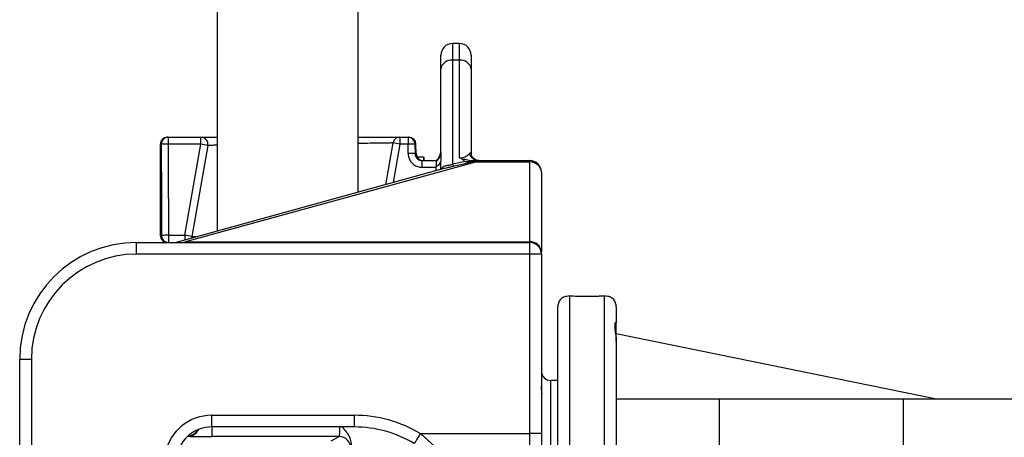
# Model space of a CAD drawing. Extents: x 4473 to 5835, y 3282 to 5186.
# Tile 6 of 14: x 4761 to 5181, y 3639 to 3817. Entities that reach past the tile are written whole.
import ezdxf

# ---------------------------------------------------------------- set-up
doc = ezdxf.new("R2010")
doc.units = 0
doc.header["$LTSCALE"] = 10
doc.header["$MEASUREMENT"] = 0
doc.layers.get('0').update_dxf_attribs({"linetype": 'CONTINUOUS'})

msp = doc.modelspace()

# ---------------------------------------------------------------- linework, layer by layer
at = {"color": 7, "linetype": 'Continuous'}
for p, q in [((4844.88, 4304.94), (4844.88, 3727.08)), ((4905.18, 3743.7), (4905.18, 4304.94)), ((4948.53, 3807.27), (4945.53, 3807.27)), ((4945.53, 3807.27), (4945.53, 3800.15)), ((4948.53, 3800.15), (4948.53, 3807.27)), ((4940.53, 3796.34), (4940.53, 3802.27)), ((4953.53, 3802.27), (4953.53, 3796.34)), ((4940.53, 3760.65), (4940.53, 3796.34)), ((4945.53, 3800.15), (4945.53, 3755.71)), ((4948.53, 3800.15), (4945.53, 3800.15)), ((4948.53, 3758.45), (4948.53, 3800.15)), ((4953.53, 3796.34), (4953.53, 3760.16)), ((4823.64, 3767.27), (4824.02, 3767.27)), ((4824.02, 3767.27), (4838, 3767.27)), ((4824.02, 3767.27), (4824.02, 3764.32)), ((4838, 3764.32), (4838, 3767.27)), ((4923.09, 3767.27), (4926.52, 3767.27)), ((4923.09, 3767.27), (4923.09, 3764.32)), ((4926.52, 3767.27), (4926.91, 3767.27)), ((4926.52, 3767.27), (4926.52, 3764.32)), ((4820.64, 3764.27), (4820.64, 3725.27)), ((4821.04, 3764.27), (4820.64, 3764.27)), ((4838, 3764.32), (4824.02, 3764.32)), ((4831.12, 3725.32), (4838, 3764.32)), ((4840.96, 3763.75), (4834.08, 3724.75)), ((4916.99, 3746.95), (4920.14, 3764.79)), ((4923.09, 3764.32), (4920.19, 3747.83)), ((4926.52, 3764.32), (4923.09, 3764.32)), ((4929.5, 3764.32), (4929.56, 3760.22)), ((4929.91, 3764.32), (4929.5, 3764.32)), ((4929.98, 3760.22), (4929.91, 3764.32)), ((4929.56, 3760.22), (4929.98, 3760.22)), ((4933.09, 3758.77), (4930.38, 3758.77)), ((4933.09, 3758.77), (4933.09, 3757.27)), ((4933.29, 3758.77), (4933.29, 3757.27)), ((4955.34, 3756.65), (4831.47, 3722.52)), ((4932.62, 3757.27), (4938.53, 3757.27)), ((4932.62, 3754.32), (4932.62, 3757.27)), ((4938.53, 3754.32), (4932.62, 3754.32)), ((4938.53, 3757.27), (4938.53, 3754.6)), ((4938.53, 3752.89), (4938.53, 3754.6)), ((4940.53, 3753.44), (4940.53, 3756.87)), ((4955.09, 3756.8), (4954.36, 3756.76)), ((4954.55, 3757.27), (4955.26, 3757.27)), ((4955.26, 3757.27), (4955.34, 3757.27)), ((4955.34, 3756.65), (4955.34, 3757.27)), ((4955.34, 3757.27), (4978.53, 3757.27)), ((4978.53, 3756.65), (4955.34, 3756.65)), ((4978.53, 3756.65), (4978.53, 3757.27)), ((4978.53, 3722.52), (4978.53, 3756.65)), ((4821.1, 3752.27), (4821.12, 3752.27)), ((4821.1, 3752.27), (4821.1, 3737.27)), ((4942.39, 3753.95), (4827.42, 3722.27)), ((4983.53, 3752.27), (4983.53, 3718.2)), ((4820.64, 3725.27), (4821.13, 3725.27)), ((4824.11, 3725.32), (4824.11, 3722.27)), ((4824.11, 3725.32), (4831.12, 3725.32)), ((4831.12, 3725.32), (4831.12, 3723.29)), ((4810.53, 3722.27), (4948.53, 3722.27)), ((4810.53, 3717.27), (4810.53, 3722.27)), ((4829.56, 3722.27), (4831.47, 3722.52)), ((4831.47, 3722.52), (4831.47, 3722.27)), ((4831.47, 3722.52), (4978.53, 3722.52)), ((4948.53, 3722.27), (4978.53, 3722.27)), ((4978.53, 3722.52), (4978.53, 3722.27)), ((4978.53, 3717.27), (4978.53, 3722.27)), ((4978.53, 3717.27), (4810.53, 3717.27)), ((4978.53, 3640.55), (4978.53, 3717.27)), ((4983.53, 3717.27), (4978.53, 3717.27)), ((4983.53, 3717.27), (4983.53, 3718.2)), ((4983.53, 3717.27), (4983.53, 3640.55)), ((4995.53, 3699.46), (4995.53, 3414.77)), ((5010.53, 3414.77), (5010.53, 3699.46)), ((4990.53, 3557.27), (4990.53, 3694.77)), ((5015.53, 3694.77), (5015.53, 3687.9)), ((5015.53, 3680.07), (5015.53, 3687.9)), ((5015.53, 3683.27), (5153.15, 3655.27)), ((5015.53, 3679.98), (5015.53, 3619.31)), ((4760.53, 3562.27), (4760.53, 3672.27)), ((4765.53, 3672.27), (4760.53, 3672.27)), ((4765.53, 3672.27), (4765.53, 3547.36)), ((4990.53, 3663.27), (4987.53, 3663.27)), ((4987.53, 3557.27), (4987.53, 3663.27)), ((5059.53, 3655.27), (5015.53, 3655.27)), ((5138.2, 3655.27), (5059.53, 3655.27)), ((5059.53, 3655.27), (5059.53, 3599.79)), ((5217.99, 3655.27), (5138.2, 3655.27)), ((5138.2, 3655.27), (5138.2, 3619.78)), ((4842.53, 3648.36), (4903.53, 3648.36)), ((4842.53, 3648.36), (4842.53, 3643.36)), ((4903.53, 3648.36), (4903.53, 3643.36)), ((4903.53, 3643.36), (4842.53, 3643.36)), ((4842.83, 3639.25), (4842.83, 3643.36)), ((4832.52, 3639.42), (4832.46, 3639.51)), ((4897.1, 3639.25), (4842.83, 3639.25)), ((4893.67, 3637.43), (4897.1, 3639.25)), ((4931.77, 3640.55), (4978.53, 3640.55)), ((4983.53, 3640.55), (4978.53, 3640.55)), ((4978.53, 3634.16), (4978.53, 3640.55)), ((4983.53, 3640.55), (4983.53, 3635.76))]:
    msp.add_line(p, q, dxfattribs=at)
at = {"color": 7, "linetype": 'Continuous', "flags": 128}
for points in [[(4926.59, 3760.22), (4926.56, 3762.23), (4926.52, 3764.32)], [(4834.08, 3724.75), (4833.94, 3724.24), (4833.86, 3724.04)], [(4931.77, 3640.55), (4931.27, 3639.7), (4930.78, 3638.89), (4930.33, 3638.15), (4929.94, 3637.49), (4929.63, 3636.96), (4929.39, 3636.57), (4929.25, 3636.33), (4929.21, 3636.26)]]:
    msp.add_lwpolyline(points, dxfattribs=at)
at = {"color": 7, "linetype": 'Continuous'}
for centre, radius, start, end in [((4945.53, 3802.27), 5, 90, 180), ((4948.53, 3802.27), 5, 0, 90), ((4945.01, 3795.66), 4.53, 83.3756, 171.3032), ((4949.05, 3795.66), 4.53, 8.6978, 96.6233), ((4823.64, 3764.27), 3, 90, 180), ((4824.03, 3764.28), 2.99, 90.2094, 180.2095), ((4838, 3764.27), 3, 350, 90), ((4923.09, 3764.27), 3, 90, 170), ((4926.51, 3764.28), 2.99, 0.7801, 89.7891), ((4926.91, 3764.27), 3, 1, 90), ((4823.51, 3708.71), 55.61, 89.4726, 92.5417), ((4831.13, 3721.01), 43.85, 77.0517, 80.985), ((4914.8, 3721.6), 43.52, 79.0181, 82.9571), ((4928.01, 3708.56), 55.78, 88.4709, 91.5291), ((4928.07, 3704.31), 55.93, 88.4751, 91.5249), ((4932.98, 3760.27), 3, 181, 270), ((4935.53, 3761.27), 5, 306.8699, 0), ((4935.97, 3760.7), 4.56, 304.1554, 359.3908), ((4956.93, 3761.85), 4.58, 201.8825, 268.7498), ((4937.98, 3757.37), 2.6, 282.2405, 349.0783), ((4947.77, 3756.73), 2.46, 204.5789, 230.8435), ((4955.05, 3756.79), 0.695, 136.0268, 182.0393), ((4955.73, 3756.83), 0.642, 136.5454, 182.0562), ((4978.53, 3752.27), 5, 0, 90), ((4823.64, 3725.27), 3, 180, 270), ((4823.62, 3668.29), 57.03, 89.5148, 92.5026), ((4824.12, 3725.25), 2.99, 179.7433, 269.7401), ((4824.25, 3682), 43.87, 77.0527, 80.9843), ((4810.53, 3672.27), 50, 90, 180), ((4978.85, 3717.83), 4.7, 4.4859, 93.8745), ((4978.53, 3717.27), 5, 0, 90), ((4810.53, 3672.27), 45, 90, 180), ((4995.53, 3694.77), 5, 142.901, 180), ((5010.53, 3694.77), 5, 0, 37.1061), ((4987.53, 3667.27), 4, 180, 270), ((4842.53, 3628.27), 20.09, 90, 168), ((4842.53, 3628.27), 15.09, 90, 168), ((4832.52, 3644.43), 5, 270.0148, 335.248), ((4832.39, 3644.6), 5, 272.1548, 331.5272), ((4897.1, 3634.25), 5, 0.0264, 89.9515)]:
    msp.add_arc(centre, radius, start, end, dxfattribs=at)
for centre, major_axis, ratio, start_param, end_param in [((4875.64, 4123.27), (0, 2979.08), 0.018462, 1.691598, 1.700733), ((4875.64, 4123.32), (0, 2979.08), 0.017455, 1.691598, 1.704797), ((4948.53, 3762.27), (5, 0), 0.762882, 4.712389, 5.691004), ((4858.59, 3722.24), (100.21, 34.73), 0.062103, 0.379498, 0.499317), ((4858.59, 3725.67), (99.82, 31.29), 0.032743, 0.248677, 0.489368), ((4956.91, 3752.77), (-3.29, 4.23), 0.324444, 5.563272, 5.644597), ((4978.53, 3752.27), (5, 0), 0.877401, 0, 1.570796), ((4875.64, 4123.27), (0, 2979.08), 0.018462, 1.700733, 1.704797), ((4903.53, 3593.35), (0, 55.01), 0.999848, 5.743914, 6.283185), ((4897.1, 3644.25), (0, 5), 0.065657, 3.159046, 4.532315), ((4903.53, 3593.35), (0, 50.01), 0.999817, 5.743914, 6.283185), ((4842.88, 3639.43), (10.35, 0), 0.01686, 3.154527, 4.70787)]:
    msp.add_ellipse(centre, major_axis=major_axis, ratio=ratio, start_param=start_param, end_param=end_param, dxfattribs=at)
for points, knots in [([(4838, 3767.27), (4838.11, 3767.27), (4838.31, 3767.27), (4840.01, 3767.27), (4842.17, 3767.27), (4844.14, 3767.27), (4844.88, 3767.27)], [0, 0, 0, 0, 0.2781244, 0.5562495, 0.8343662, 1, 1, 1, 1]), ([(4905.18, 3767.27), (4906.43, 3767.27), (4909.49, 3767.27), (4913.61, 3767.27), (4917.49, 3767.27), (4920.42, 3767.27), (4922.12, 3767.27), (4922.96, 3767.27), (4923.05, 3767.27), (4923.09, 3767.27)], [0, 0, 0, 0, 0.114655, 0.281664, 0.448673, 0.615488, 0.782302, 0.891151, 1, 1, 1, 1]), ([(4844.88, 3763.8), (4844.18, 3763.79), (4842.81, 3763.77), (4841.62, 3763.76), (4841.03, 3763.75), (4840.97, 3763.75), (4840.96, 3763.75)], [0, 0, 0, 0, 0.286263, 0.560897, 0.840318, 1, 1, 1, 1]), ([(4920.14, 3764.79), (4920.1, 3764.79), (4920.02, 3764.79), (4919.25, 3764.78), (4917.68, 3764.75), (4914.99, 3764.71), (4911.39, 3764.66), (4908.08, 3764.61), (4905.79, 3764.58), (4905.18, 3764.57)], [0, 0, 0, 0, 0.11433, 0.230065, 0.403808, 0.582622, 0.75653, 0.935502, 1, 1, 1, 1]), ([(4926.59, 3760.22), (4926.62, 3759.82), (4926.7, 3758.75), (4927.39, 3757.1), (4928.76, 3755.56), (4930.57, 3754.52), (4931.93, 3754.39), (4932.62, 3754.32)], [0, 0, 0, 0, 0.128027, 0.344489, 0.562486, 0.781257, 1, 1, 1, 1]), ([(4929.56, 3760.22), (4929.58, 3760.02), (4929.62, 3759.48), (4929.97, 3758.65), (4930.66, 3757.89), (4931.58, 3757.37), (4932.27, 3757.3), (4932.62, 3757.27)], [0, 0, 0, 0, 0.12687, 0.341708, 0.55936, 0.779264, 1, 1, 1, 1]), ([(4940.53, 3760.65), (4940.53, 3760.4), (4940.53, 3760.13), (4940.54, 3759.57), (4940.54, 3759.27), (4940.54, 3758.32), (4940.53, 3757.62), (4940.53, 3756.87)], [0, 0, 0, 0, 0.25, 0.25, 0.5, 0.5, 1, 1, 1, 1]), ([(4949.51, 3757.94), (4949.44, 3757.97), (4949.1, 3758.12), (4948.78, 3758.29), (4948.53, 3758.45), (4948.53, 3758.45)], [0, 0, 0, 0, 0.175168, 0.988723, 1, 1, 1, 1]), ([(4952.68, 3760.14), (4952.75, 3760.22), (4953, 3760.47), (4953.32, 3760.63), (4953.51, 3760.45), (4953.53, 3760.22), (4953.53, 3760.16)], [0, 0, 0, 0, 0.197436, 0.632341, 0.902498, 1, 1, 1, 1]), ([(4956.79, 3757.29), (4956.72, 3757.28), (4956.39, 3757.26), (4955.64, 3757.45), (4954.72, 3757.95), (4954.02, 3758.7), (4953.65, 3759.44), (4953.54, 3759.93), (4953.54, 3760.08), (4953.54, 3760.14)], [0, 0, 0, 0, 0.049457, 0.229983, 0.431883, 0.622715, 0.7773, 0.914454, 1, 1, 1, 1]), ([(4940.72, 3753.49), (4940.73, 3753.52), (4940.86, 3753.94), (4941.35, 3754.59), (4942.38, 3755.12), (4943.48, 3755.27), (4944.38, 3755.39), (4944.93, 3755.5), (4945.28, 3755.61), (4945.5, 3755.7), (4945.53, 3755.71)], [0, 0, 0, 0, 0.015173, 0.236841, 0.470598, 0.728934, 0.835231, 0.887163, 0.981623, 1, 1, 1, 1]), ([(4946.21, 3754.83), (4945.81, 3754.73), (4944.86, 3754.5), (4943.54, 3754.26), (4942.7, 3754), (4942.4, 3753.92)], [0, 0, 0, 0, 0.32747, 0.766832, 1, 1, 1, 1]), ([(4950.87, 3756.8), (4950.86, 3756.81), (4950.73, 3756.94), (4950.48, 3757.21), (4950.1, 3757.62), (4949.71, 3757.83), (4949.51, 3757.94)], [0, 0, 0, 0, 0.010646, 0.329362, 0.646838, 1, 1, 1, 1]), ([(4949.51, 3757.94), (4949.93, 3757.92), (4950.35, 3757.87), (4951.18, 3757.72), (4951.6, 3757.63), (4952.44, 3757.46), (4952.86, 3757.38), (4953.71, 3757.29), (4954.13, 3757.27), (4954.55, 3757.27)], [0, 0, 0, 0, 0.25, 0.25, 0.5, 0.5, 0.75, 0.75, 1, 1, 1, 1]), ([(4954.36, 3756.76), (4953.33, 3756.72), (4952.16, 3756.67), (4951.01, 3756.79), (4950.87, 3756.8)], [0, 0, 0, 0, 0.875566, 1, 1, 1, 1]), ([(4821.12, 3752.27), (4821.11, 3750.27), (4821.11, 3745.27), (4821.11, 3740.27), (4821.1, 3737.27)], [0, 0, 0, 0, 0.399986, 1, 1, 1, 1]), ([(4834.08, 3724.75), (4834.19, 3724.75), (4834.41, 3724.75), (4835.37, 3724.77), (4836.38, 3724.78), (4836.54, 3724.78)], [0, 0, 0, 0, 0.447534, 0.908116, 1, 1, 1, 1]), ([(4991.56, 3697.77), (4991.8, 3698.02), (4992.29, 3698.54), (4993.54, 3699.3), (4994.82, 3699.4), (4995.53, 3699.46)], [0, 0, 0, 0, 0.2991985, 0.6076847, 1, 1, 1, 1]), ([(4995.53, 3699.46), (4996.66, 3699.41), (4998.93, 3699.3), (5003.03, 3699.24), (5006.39, 3699.29), (5008.88, 3699.38), (5009.98, 3699.43), (5010.53, 3699.46)], [0, 0, 0, 0, 0.249388, 0.498799, 0.747648, 0.873823, 1, 1, 1, 1]), ([(5010.53, 3699.46), (5011.02, 3699.49), (5011.46, 3699.44), (5012.08, 3699.31), (5012.28, 3699.25), (5012.65, 3699.12), (5012.83, 3699.04), (5013.32, 3698.8), (5013.61, 3698.61), (5014.11, 3698.2), (5014.32, 3697.98), (5014.5, 3697.77)], [0, 0, 0, 0, 0.25, 0.25, 0.375, 0.375, 0.5, 0.5, 0.75, 0.75, 1, 1, 1, 1]), ([(5015.38, 3688.1), (5015.3, 3688.07), (5015.11, 3688.02), (5014.85, 3687.27), (5014.85, 3685.99), (5015.1, 3684.27), (5015.43, 3682.27), (5015.5, 3680.75), (5015.53, 3679.98)], [0, 0, 0, 0, 0.149166, 0.331271, 0.506957, 0.688635, 0.842587, 1, 1, 1, 1]), ([(4983.66, 3656.71), (4983.75, 3656.94), (4983.93, 3657.43), (4983.61, 3659.09), (4983.55, 3660.43), (4983.53, 3660.85)], [0, 0, 0, 0, 0.388395, 0.808003, 1, 1, 1, 1]), ([(4898.24, 3643.36), (4898.9, 3642.68), (4899.98, 3641.59), (4901.13, 3639.81), (4902.02, 3637.97), (4902.18, 3636.54), (4902.27, 3635.69)], [0, 0, 0, 0, 0.31857, 0.516651, 0.714285, 1, 1, 1, 1]), ([(4931.77, 3640.55), (4932.97, 3639.55), (4935.39, 3637.53), (4937.51, 3635.29), (4938.58, 3634.16)], [0, 0, 0, 0, 0.495001, 1, 1, 1, 1])]:
    msp.add_open_spline(points, degree=3, knots=knots, dxfattribs=at)

doc.saveas('drawing.dxf')
